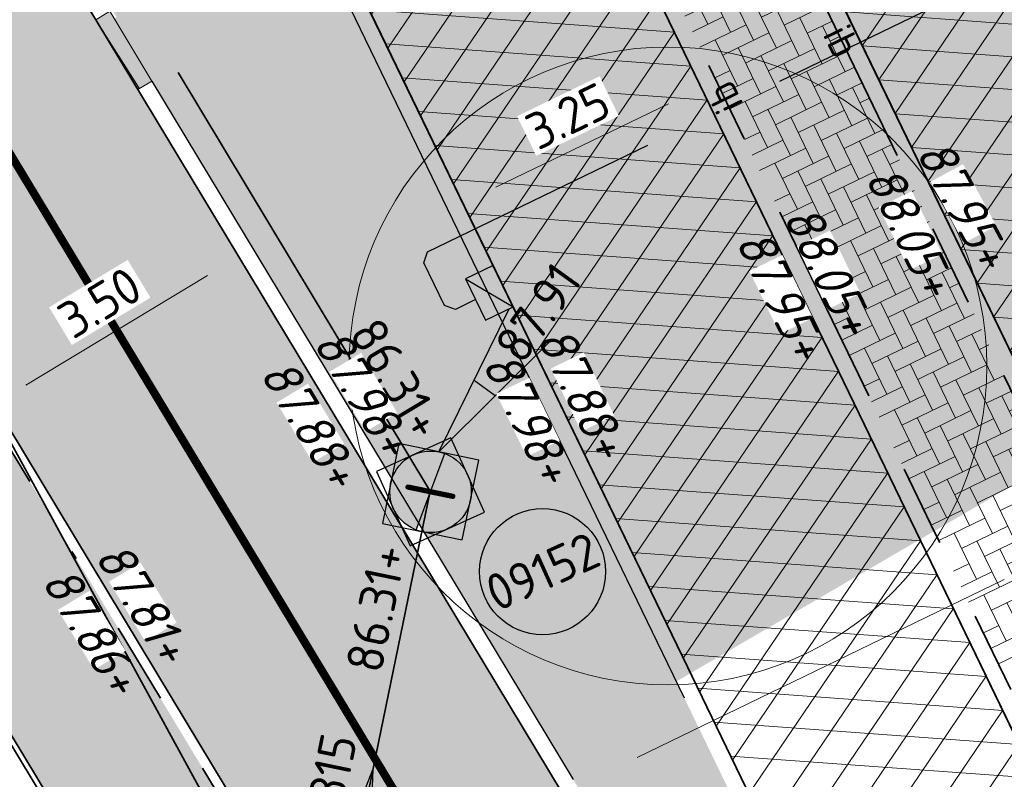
# Model space of a CAD drawing. Header units: metres. Extents: x 195696 to 514079, y 327475 to 328989.
# Tile 131 of 256: x 196103 to 196115, y 327639 to 327648. Entities that reach past the tile are written whole.
import ezdxf
from ezdxf.enums import TextEntityAlignment as Align

# ---------------------------------------------------------------- set-up
doc = ezdxf.new("R2010")
doc.units = ezdxf.units.M
for name, pattern in [('11strp', [2, 1, -1]), ('RI-GWA-SO', [18.450000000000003, 6, -1.8, 1.75, -1.8, 1.75, -1.8, 1.75, -1.8]), ('RI-HWA_AANSLUITLEIDING-SO', [4.8, 3, -1.8]), ('VH-RIJWIELPADBAND', [20, 8, -2, 2, -2, 0, -2, 2, -2]), ('VH-TROTTOIRBAND', [15, 5, -2, 2, -2, 2, -2]), ('VH-TROTTOIRBAND_180-200', [20, 10, -2, 2, -2, 2, -2]), ('XX-CENTER', [8, 5, -1, 1, -1])]:
    doc.linetypes.add(name, pattern=pattern)
for name, color, linetype, lineweight in [('B-WE-VW-MARKERING_LANGS_STREEP_DOORGETROKKEN_010-G', 7, 'Continuous', 13), ('mk-nw-11streep 0.10', 7, '11strp', 35), ('N-WE-GR-GRAS-A-250', 62, 'Continuous', 18), ('N-WE-GW-ONTGRAVINGSVAK-vak 2-A-250', 40, 'Continuous', 18), ('N-WE-RI-GWA_PUTNUMMER-S-250', 7, 'Continuous', 25), ('N-WE-RI-GWA_TRANSPORTLEIDING-G', 30, 'RI-GWA-SO', 35), ('N-WE-RI-HWA_KOLK_TROTTOIRKOLK-S-250', 150, 'Continuous', 25), ('N-WE-RI-HWA_KOLKAANSLUITLEIDING_PVC-G', 150, 'RI-HWA_AANSLUITLEIDING-SO', 25), ('N-WE-RI-OVERIG_RIOOLPUT_BETON-S-250', 10, 'Continuous', 25), ('N-WE-RI-OVERIG_RIOOLPUT_INSPECTIE-S-250', 10, 'Continuous', 25), ('N-WE-RI-VWA_STROOMRICHTING-S', 7, 'Continuous', 25), ('N-WE-VH-GESLOTENVERHARDING-A-200', 252, 'Continuous', 18), ('N-WE-VH-KANTOPSLUITING_OPSLUITBAND_60X200-G', 5, 'Continuous', 35), ('N-WE-VH-KANTOPSLUITING_RIJWIELPADBAND_40 120_250-G', 1, 'VH-RIJWIELPADBAND', 35), ('N-WE-VH-KANTOPSLUITING_TROTTOIRBAND_180 200_250-G', 6, 'VH-TROTTOIRBAND_180-200', 25), ('N-WE-VH-KANTOPSLUITING_TROTTOIRBAND_180 200_250_EINDVERLOOPBAND-S', 6, 'Continuous', 25), ('N-WE-VH-KANTOPSLUITING_TROTTOIRBAND_180 200_250_INRITBAND-G', 6, 'VH-TROTTOIRBAND', 35), ('N-WE-VH-KANTOPSLUITING_VOORKANTBAND-G', 2, 'Continuous', 35), ('N-WE-VH-KANTVERHARDING-G', 5, 'Continuous', 35), ('N-WE-VH-OPENVERHARDING_BASALT-A-250', 250, 'Continuous', 18), ('N-WE-VH-OPENVERHARDING_BETONSTRAATSTEEN_GRIJS-A', 252, 'Continuous', 18), ('N-WE-VH-OPENVERHARDING_BETONSTRAATSTEEN_ROOD-A', 13, 'Continuous', 18), ('N-WE-VH-TEGEL-A', 252, 'Continuous', 18), ('N-WE-VH-VERKANTING-1OOR-S', 7, 'Continuous', 25), ('V-WE-RI-GWA_PUTDEKSELNIVEAU-S-250', 7, 'Continuous', 25), ('V-WE-RI-GWA_RIOOLLEIDING_BETON_300-G', 30, 'RI-GWA-V', 35), ('X-XX-AL-M', 6, 'Continuous', 18), ('X-XX-AL-T18', 7, 'Continuous', 18), ('X-XX-AL-VERWIJZING-S-250', 7, 'Continuous', 18), ('X-XX-AL-VERWIJZING_DOORSNEDE-G', 7, 'XX-CENTER', 18)]:
    doc.layers.add(name, color=color, linetype=linetype, lineweight=lineweight)
doc.styles.add('NLCS-ISO', font='NLCS-ISO.ttf')
doc.styles.add('NLCS-ISO-M250-T18', font='NLCS-ISO.ttf', dxfattribs={"height": 0.45})
doc.styles.add('NLCS-ISO-M250-T18_CURSIEF', font='NLCS-ISO.ttf', dxfattribs={"oblique": 15, "height": 0.45})
doc.linetypes.add('RI-GWA-V', pattern='A,3,[24,NLCS.SHX,S=1,R=0,X=0,Y=0],3,-3', length=9)
doc.dimstyles.new('NLCS-M250-T18-PIJL_L2_H2', dxfattribs={"dimscale": 0.25, "dimtxt": 2.5, "dimasz": 1.8, "dimexe": 2, "dimexo": 2, "dimgap": 0.7, "dimtad": 1, "dimzin": 0, "dimdsep": 46, "dimtxsty": 'NLCS-ISO-M250-T18', "dimcen": 0, "dimdle": 2, "dimclrd": 256, "dimclre": 256, "dimclrt": 7, "dimazin": 0, "dimtfac": 1, "dimtdec": 3, "dimtofl": 0, "dimtmove": 0, "dimatfit": 3, "dimfxl": 2, "dimfxlon": 1, "dimtfillclr": 256, "dimtolj": 1, "dimtzin": 0, "dimlwd": -1, "dimlwe": -1, "dimarcsym": 0})
pattern_1 = [(0, (0, 0), (0.5, 0.5), [0.125, -0.375]), (0, (0.275, 0.3), (0.5, 0.5), [0.125, -0.375]), (90, (0.05, 0.175), (-0.5, 0.5), [0.125, -0.375]), (90, (0.25, 0.35), (-0.5, 0.5), [0.125, -0.375]), (45, (0.1, 0.35), (0, 0.5000000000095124), [0.125, -0.582106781]), (135, (0.275, 0), (-0.5000000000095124, 0), [0.125, -0.582106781]), (26.56505119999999, (0.125, 0.15), (0.5000000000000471, 2.000322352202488e-10), [0.125, -0.9930339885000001]), (26.56505119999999, (0.35, 0.4), (0.5000000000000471, 2.000322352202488e-10), [0.125, -0.9930339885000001]), (63.43494882, (0.35, 0), (2.54993137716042e-11, 0.500000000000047), [0.125, -0.9930339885]), (63.43494882, (0.125, 0.225), (2.54993137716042e-11, 0.500000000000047), [0.125, -0.9930339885]), (63.43494882, (0.3, 0.1), (2.54993137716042e-11, 0.500000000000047), [0.125, -0.9930339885]), (116.5650512, (0, 0.275), (-2.000324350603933e-10, 0.500000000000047), [0.125, -0.9930339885]), (153.43494882, (0.1, 0.07500000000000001), (-0.500000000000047, 2.549949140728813e-11), [0.125, -0.9930339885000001])]

# ---------------------------------------------------------------- blocks, each defined once
blk = doc.blocks.new('*D29')
at = {"layer": 'defpoints', "color": 0, "transparency": 16777216}
for p in [(196105.6400848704, 327645.0934205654), (196105.8009554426, 327644.8269028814), (196102.804502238, 327643.0182381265)]:
    blk.add_point(p, dxfattribs=at)
at = {"layer": 'X-XX-AL-M', "transparency": 16777216}
for p, q in [((196105.6400848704, 327645.0934205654), (196105.3817041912, 327645.5214853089)), ((196103.0288899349, 327643.5172984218), (196105.2548266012, 327644.8608779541)), ((196102.6436316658, 327643.2847558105), (196102.3852509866, 327643.712820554))]:
    blk.add_line(p, q, dxfattribs=at)
for points in [[(196105.2160694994, 327644.9250876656), (196105.2935837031, 327644.7966682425), (196105.6400848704, 327645.0934205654)], [(196102.990132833, 327643.5815081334), (196103.0676470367, 327643.4530887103), (196102.6436316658, 327643.2847558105)]]:
    blk.add_solid(points, dxfattribs=at)
at = {"layer": 'X-XX-AL-M', "color": 7, "transparency": 16777216, "insert": (196103.9351537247, 327644.5315399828), "char_height": 0.45, "attachment_point": 5, "rotation": 31.115259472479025, "style": 'NLCS-ISO-M250-T18', "bg_fill": 3, "box_fill_scale": 1.1, "bg_fill_color": 256, "bg_fill_true_color": 13158600, "bg_fill_transparency": 0}
blk.add_mtext('\\A1;3.50', dxfattribs=at)
blk = doc.blocks.new('*U100')
blk.add_solid([(-1.280578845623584, 0), (-1.280578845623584, 0.4500000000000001), (1.219421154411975, 0)])
blk = doc.blocks.new('*U117')
blk.add_solid([(-1.280578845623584, 0), (-1.280578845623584, 0.4500000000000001), (1.219421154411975, 0)])
blk = doc.blocks.new('*U103')
blk.add_solid([(1.219421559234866, 0), (1.219421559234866, 0.3500000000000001), (-0.2805784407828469, 0)])
blk = doc.blocks.new('*D134')
at = {"layer": 'defpoints', "color": 0, "transparency": 16777216}
for p in [(196111.3145094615, 327647.1638838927), (196108.3886902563, 327645.7489338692), (196108.3889092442, 327645.748481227)]:
    blk.add_point(p, dxfattribs=at)
at = {"layer": 'X-XX-AL-M', "transparency": 16777216}
for p, q in [((196111.3142904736, 327647.1643365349), (196111.0965362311, 327647.6144288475)), ((196110.9092073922, 327646.9683577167), (196108.7937733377, 327645.9449126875)), ((196108.3886902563, 327645.7489338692), (196108.1709360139, 327646.1990261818))]:
    blk.add_line(p, q, dxfattribs=at)
for points in [[(196110.8765442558, 327647.0358715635), (196110.9418705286, 327646.9008438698), (196111.3142904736, 327647.1643365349)], [(196108.7611102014, 327646.0124265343), (196108.8264364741, 327645.8773988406), (196108.3886902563, 327645.7489338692)]]:
    blk.add_solid(points, dxfattribs=at)
at = {"layer": 'X-XX-AL-M', "color": 7, "transparency": 16777216, "insert": (196109.677286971, 327646.8167090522), "char_height": 0.45, "attachment_point": 5, "rotation": 25.817653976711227, "style": 'NLCS-ISO-M250-T18', "bg_fill": 3, "box_fill_scale": 1.1, "bg_fill_color": 256, "bg_fill_true_color": 13158600, "bg_fill_transparency": 0}
blk.add_mtext('\\A1;3.25', dxfattribs=at)
blk = doc.blocks.new('*D135')
at = {"layer": 'defpoints', "color": 0, "transparency": 16777216}
for p in [(196116.0263110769, 327649.4795453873), (196116.0391321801, 327649.453084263), (196113.1015452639, 327648.0624202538)]:
    blk.add_point(p, dxfattribs=at)
at = {"layer": 'X-XX-AL-M', "transparency": 16777216}
for p, q in [((196116.0391321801, 327649.453084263), (196116.2571514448, 327649.0031202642)), ((196113.519333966, 327648.2321764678), (196115.6341645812, 327649.2568669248)), ((196113.1143663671, 327648.0359591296), (196113.3323856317, 327647.5859951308))]:
    blk.add_line(p, q, dxfattribs=at)
for points in [[(196115.6014616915, 327649.3243615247), (196115.6668674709, 327649.189372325), (196116.0391321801, 327649.453084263)], [(196113.4866310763, 327648.2996710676), (196113.5520368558, 327648.1646818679), (196113.1143663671, 327648.0359591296)]]:
    blk.add_solid(points, dxfattribs=at)
at = {"layer": 'X-XX-AL-M', "color": 7, "transparency": 16777216, "insert": (196114.4023338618, 327649.1044928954), "char_height": 0.45, "attachment_point": 5, "rotation": 25.851395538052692, "style": 'NLCS-ISO-M250-T18', "bg_fill": 3, "box_fill_scale": 1.1, "bg_fill_color": 256, "bg_fill_true_color": 13158600, "bg_fill_transparency": 0}
blk.add_mtext('\\A1;3.25', dxfattribs=at)
blk = doc.blocks.new('SRI-PUT_INSPECTIE-SO')
at = {"flags": 128}
blk.add_lwpolyline([(-1.999999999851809, -2.000000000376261), (2.000000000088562, -2.000000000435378), (2.000000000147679, 1.999999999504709), (-2.00000000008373, 1.999999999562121)], close=True, dxfattribs=at)
blk.add_circle((0, -7.105427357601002e-14), 1.999999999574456)
at = {"style": 'NLCS-ISO'}
blk.add_text('I', height=2.5, dxfattribs=at).set_placement((-0.002795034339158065, -0.007140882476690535), align=Align.MIDDLE_CENTER)
blk = doc.blocks.new('*U158')
at = {"ltscale": 0.1, "style": 'NLCS-ISO'}
for tag, p in [('MAT', (-0.5000000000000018, 0.5000000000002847)), ('BOBL', (-43.00378577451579, 1.13686837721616e-13))]:
    blk.add_attdef(tag, text='', height=1.8, dxfattribs=at).set_placement(p, align=Align.BOTTOM_RIGHT)
for tag, p in [('DIA', (0.4999999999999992, 0.5000000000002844)), ('BOBR', (43.58788960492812, -2.220446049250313e-16))]:
    blk.add_attdef(tag, text='', height=1.8, dxfattribs=at).set_placement(p, align=Align.BOTTOM_LEFT)
blk.add_attdef('JVA', text='', height=1.8, dxfattribs=at).set_placement((-2.465190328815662e-32, -0.9999999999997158), align=Align.TOP_CENTER)
at = {"ltscale": 0.1, "style": 'NLCS-ISO', "flags": 1}
blk.add_attdef('PUTNR-L', text='', height=1.8, dxfattribs=at).set_placement((-0.8215082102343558, -5.885126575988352), align=Align.BOTTOM_RIGHT)
blk.add_attdef('PUTNR-L', text='', height=1.8, dxfattribs=at).set_placement((1.948397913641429, -5.769780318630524), align=Align.BOTTOM_LEFT)
blk = doc.blocks.new('*U159')
at = {"ltscale": 0.1}
blk.add_hatch(color=256, dxfattribs=at).paths.add_polyline_path([(2.500000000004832, 0), (-2.500000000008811, -0.8333333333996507), (-2.500000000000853, 0.8333333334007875)])
at = {"ltscale": 0.1, "flags": 128}
blk.add_lwpolyline([(2.500000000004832, 0), (-2.500000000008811, -0.8333333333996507), (-2.500000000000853, 0.8333333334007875)], close=True, dxfattribs=at)
at = {"ltscale": 0.1, "style": 'NLCS-ISO'}
for tag, p in [('MAT', (-0.5000000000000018, 0.5000000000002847)), ('BOBL', (-19.80672679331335, 1.13686837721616e-13))]:
    blk.add_attdef(tag, text='', height=1.8, dxfattribs=at).set_placement(p, align=Align.BOTTOM_RIGHT)
for tag, p in [('DIA', (0.4999999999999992, 0.5000000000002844)), ('BOBR', (7.126318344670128, -2.220446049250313e-16))]:
    blk.add_attdef(tag, text='', height=1.8, dxfattribs=at).set_placement(p, align=Align.BOTTOM_LEFT)
blk.add_attdef('JVA', text='', height=1.8, dxfattribs=at).set_placement((-2.465190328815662e-32, -0.9999999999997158), align=Align.TOP_CENTER)
at = {"ltscale": 0.1, "style": 'NLCS-ISO', "flags": 1}
blk.add_attdef('PUTNR-L', text='', height=1.8, dxfattribs=at).set_placement((-0.8215082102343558, -5.885126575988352), align=Align.BOTTOM_RIGHT)
blk.add_attdef('PUTNR-L', text='', height=1.8, dxfattribs=at).set_placement((1.948397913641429, -5.769780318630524), align=Align.BOTTOM_LEFT)
blk = doc.blocks.new('SAL-VERWIJZING_TEKST-SO')
at = {"color": 0, "linetype": 'ByBlock', "lineweight": -2, "style": 'NLCS-ISO'}
blk.add_attdef('TEKST', text='', height=1.8, dxfattribs=at).set_placement((0, 0), align=Align.MIDDLE_CENTER)
blk = doc.blocks.new('SRI-PUT_BETON-SO')
h = blk.add_hatch(color=256)
h.dxf.hatch_style = 1
h.paths.add_polyline_path([(1.414221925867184, 1.41420519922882, 0.6681786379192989), (-1.999991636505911, -8.363144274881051e-06, 0.198912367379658), (-1.414205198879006, -1.41422192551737)])
blk.add_line((-1.414205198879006, -1.41422192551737), (1.414221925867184, 1.41420519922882))
blk.add_lwpolyline([(-1.999991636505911, -2.000008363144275), (2.000008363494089, -2.000008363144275), (2.000008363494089, 1.999991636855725), (-1.999991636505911, 1.999991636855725)], close=True)
blk.add_circle((8.36349408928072e-06, -8.363144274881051e-06), 2)
blk = doc.blocks.new('SVH-TROTTOIRBAND EINDVERLOOPBAND_180 200X250_200X120_LINKS_L1000_HD-MM')
at = {"linetype": 'Continuous', "lineweight": 18, "true_color": 0x939598}
h = blk.add_hatch(color=252, dxfattribs=at)
h.dxf.hatch_style = 1
h.paths.add_polyline_path([(-1000, 0), (0, 0), (0, 200), (-1000, 200)])
at = {"linetype": 'Continuous', "lineweight": 18}
for p in [(-900, 0), (0, 20)]:
    blk.add_line(p, (-100, 20), dxfattribs=at)
blk.add_lwpolyline([(-1000, 0), (0, 0), (0, 200), (-1000, 200)], close=True, dxfattribs=at)
blk = doc.blocks.new('SRI-PUTDEKSELHOOGTE-SO')
h = blk.add_hatch(color=256)
h.dxf.hatch_style = 1
h.paths.add_polyline_path([(3.018955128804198, 2.485302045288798), (0, 2.220446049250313e-16), (3.661812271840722, 1.371840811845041)])
for p, q in [((0, 0), (6.037910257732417, 4.970604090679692)), ((0, 0), (7.323624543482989, 2.743681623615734)), ((3.018955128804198, 2.485302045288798), (3.661812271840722, 1.371840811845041))]:
    blk.add_line(p, q)
at = {"style": 'NLCS-ISO'}
blk.add_attdef('PUTHGT', text='', height=1.8, rotation=30.00000000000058, dxfattribs=at).set_placement((5.01661480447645, 2.929534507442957), align=Align.MIDDLE_LEFT)
blk = doc.blocks.new('SRI-PUTNUMMER-SO')
blk.add_circle((0, 0), 3.090853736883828)
at = {"style": 'NLCS-ISO'}
blk.add_attdef('PUTNR', text='', height=1.8, dxfattribs=at).set_placement((0, 0), align=Align.MIDDLE_CENTER)
blk = doc.blocks.new('SRI-KOLK_TROTTOIR-SO')
blk.add_hatch(color=256).paths.add_polyline_path([(1.125000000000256, 1.499999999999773), (-1.124999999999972, 1.499999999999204), (-1.124999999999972, 5.684341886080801e-13)])
blk.add_line((-1.124999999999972, 0), (1.124999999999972, 1.499999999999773))
at = {"flags": 128}
blk.add_lwpolyline([(-1.124999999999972, 0), (1.124999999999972, 0), (1.124999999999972, 1.499999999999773), (-1.124999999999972, 1.499999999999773)], close=True, dxfattribs=at)

msp = doc.modelspace()

# ---------------------------------------------------------------- hatches: boundary and pattern name
at = {"layer": 'N-WE-GR-GRAS-A-250', "lineweight": 0}
h = msp.add_hatch(dxfattribs=at)
h.set_pattern_fill('AGR-GRAS_02-SO', color=256, scale=0.05, pattern_type=2)
h.set_pattern_definition(pattern_1)
edge = h.paths.add_edge_path()
edge.add_arc((196104.9812325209, 327692.8230447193), 26.20000047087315, 279.53213372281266, 287.77440846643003, ccw=False)
edge.add_arc((196109.3696518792, 327666.6889329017), 0.3000000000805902, 99.53213368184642, 192.9176875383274)
edge.add_arc((196158.2077318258, 327677.8902148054), 50.40615500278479, 192.9176873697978, 197.7146268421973)
edge.add_arc((196133.8157224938, 327670.0988699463), 24.8000000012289, 197.7146269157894, 205.8513460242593)
edge.add_line((196111.4974988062, 327659.2851337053), (196118.9112683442, 327643.9840237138))
edge.add_line((196118.9112683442, 327643.9840237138), (196125.6242455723, 327630.1446053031))
edge.add_arc((196125.8941671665, 327630.2755340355), 0.2999999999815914, 205.8762651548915, 295.8347397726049)
edge.add_line((196126.0249002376, 327630.0055176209), (196127.6740470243, 327630.803980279))
edge.add_arc((196127.5433139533, 327631.0739966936), 0.2999999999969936, 295.8347397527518, 386.6007004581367)
edge.add_arc((195843.394270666, 327488.778410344), 318.0872129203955, 26.60070044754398, 29.47012247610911)
edge.add_line((196120.3249289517, 327645.2676608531), (196119.0607009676, 327647.5677271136))
edge.add_line((196119.0607009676, 327647.5677271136), (196116.1188816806, 327652.9183249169))
edge.add_arc((196135.4287667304, 327662.9515117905), 21.76089381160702, 200.3985314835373, 207.4558524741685, ccw=False)
edge.add_arc((196135.3730910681, 327662.9509281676), 21.70851428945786, 192.6069356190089, 200.4483054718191, ccw=False)
edge.add_arc((196151.0033171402, 327666.1436807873), 37.65991653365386, 177.8194538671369, 192.1570559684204, ccw=False)
edge.add_arc((196113.0708876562, 327667.587999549), 0.3000000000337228, 357.8194538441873, 467.7744084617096)
h = msp.add_hatch(dxfattribs=at)
h.set_pattern_fill('AGR-GRAS_02-SO', color=256, scale=0.05, pattern_type=2)
h.set_pattern_definition(pattern_1)
edge = h.paths.add_edge_path()
edge.add_line((196108.9626809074, 327652.4764448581), (196110.4025662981, 327653.17410529))
edge.add_line((196110.4025662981, 327653.17410529), (196108.455873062, 327657.1918408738))
edge.add_arc((196152.9573307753, 327678.7539085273), 49.45000000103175, 194.5060641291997, 205.851347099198, ccw=False)
edge.add_arc((196104.793304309, 327666.2924056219), 0.3000000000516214, 14.50606416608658, 92.3777275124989)
edge.add_line((196104.78085813, 327666.5921473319), (196103.3784735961, 327666.5339161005))
edge.add_arc((196103.3909197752, 327666.2341743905), 0.3000000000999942, 92.3777275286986, 196.4289702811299)
edge.add_arc((196152.0688527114, 327680.5876180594), 51.05000000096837, 196.4289703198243, 205.8513470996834)
edge.add_line((196106.1275096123, 327658.3278899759), (196108.9626809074, 327652.4764448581))
edge = h.paths.add_edge_path()
edge.add_line((196117.0315484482, 327639.495910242), (196115.5882901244, 327638.7976632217))
edge.add_line((196115.5882901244, 327638.7976632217), (196120.7975624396, 327628.0302336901))
edge.add_arc((196121.0676178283, 327628.1608862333), 0.3000000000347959, 205.8176534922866, 295.8347397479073)
edge.add_line((196121.1983508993, 327627.8908698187), (196122.1123808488, 327628.3334130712))
edge.add_arc((196121.9816477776, 327628.6034294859), 0.3000000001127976, 295.8347397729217, 385.8762652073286)
edge.add_line((196122.2515693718, 327628.7343582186), (196117.0315484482, 327639.495910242))
h = msp.add_hatch(dxfattribs=at)
h.set_pattern_fill('AGR-GRAS_02-SO', color=256, scale=0.05, pattern_type=2)
h.set_pattern_definition(pattern_1)
edge = h.paths.add_edge_path()
edge.add_line((196110.5919459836, 327637.2759883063), (196117.3268562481, 327626.1173021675))
edge.add_arc((196117.4124708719, 327626.1689755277), 0.09999999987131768, 211.113401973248, 276.2528422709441)
edge.add_arc((196117.2423852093, 327626.3088343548), 0.300000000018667, 307.1035643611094, 385.8176537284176)
edge.add_line((196117.5124405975, 327626.4394868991), (196110.9017275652, 327640.1036576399))
edge.add_line((196110.9017275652, 327640.1036576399), (196106.4000980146, 327649.3944670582))
edge.add_line((196106.4000980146, 327649.3944670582), (196104.1114451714, 327648.0130771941))
edge.add_line((196104.1114451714, 327648.0130771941), (196107.994895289, 327641.5790722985))
edge.add_line((196107.994895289, 327641.5790722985), (196110.5919459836, 327637.2759883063))
at = {"layer": 'N-WE-GW-ONTGRAVINGSVAK-vak 2-A-250', "lineweight": 0, "transparency": 33554495}
msp.add_hatch(color=256, dxfattribs=at).paths.add_polyline_path([(196100.773, 327653.645), (196096.2615236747, 327661.133060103), (196109.5455459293, 327669.0766743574), (196111.0781119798, 327664.2291013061), (196112.524, 327660.773), (196116.463, 327653.109), (196120.665, 327645.514), (196109.543717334, 327639.032778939)])
at = {"layer": 'N-WE-VH-GESLOTENVERHARDING-A-200', "lineweight": 0}
h = msp.add_hatch(dxfattribs=at)
h.set_pattern_fill('AVH-GESLOTEN-SOD', color=256, scale=0.2, angle=-64.17043615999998, pattern_type=2)
h.set_pattern_definition([(355.82956384, (196109.9774186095, 327649.9234750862), (0.02908943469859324, 0.3989408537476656), []), (55.82956383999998, (196109.9774186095, 327649.9234750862), (-0.3309481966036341, 0.224662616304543), [])])
edge = h.paths.add_edge_path()
edge.add_arc((196133.8157229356, 327670.0988685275), 24.99999999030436, 197.7146233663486, 205.851342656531, ccw=False)
edge.add_arc((196157.5378172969, 327677.7102821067), 49.91326654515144, 187.1350675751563, 197.7518626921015, ccw=False)
edge.add_line((196108.0110739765, 327671.5106149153), (196105.8745416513, 327671.3416103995))
edge.add_line((196105.8745416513, 327671.3416103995), (196104.2492353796, 327671.274122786))
edge.add_arc((196154.2364382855, 327679.2571276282), 50.62063631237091, 189.0735707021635, 205.7326391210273)
edge.add_line((196108.6358587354, 327657.2790484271), (196115.8071700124, 327642.4783432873))
edge.add_line((196115.8071700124, 327642.4783432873), (196128.6421398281, 327616.0178755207))
edge.add_line((196128.6421398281, 327616.0178755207), (196129.855, 327613.289))
edge.add_line((196129.855, 327613.289), (196130.6019884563, 327611.5520670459))
edge.add_line((196130.6019884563, 327611.5520670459), (196133.6164092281, 327612.769065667))
edge.add_line((196133.6164092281, 327612.769065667), (196128.9926255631, 327622.7772749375))
edge.add_line((196128.9926255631, 327622.7772749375), (196118.7312826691, 327643.8968161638))
edge.add_line((196118.7312826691, 327643.8968161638), (196111.3175130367, 327659.1979261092))
edge = h.paths.add_edge_path()
edge.add_line((196097.4859005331, 327670.658537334), (196098.5203699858, 327666.1451167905))
edge.add_arc((196147.2667949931, 327682.1906388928), 51.31932122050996, 198.2196349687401, 211.0119510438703)
edge.add_arc((196060.6031021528, 327629.7035480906), 49.99999997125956, 25.851348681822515, 31.394670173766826, ccw=False)
edge.add_line((196105.5995198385, 327651.5054377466), (196111.0817644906, 327640.1907593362))
edge.add_line((196111.0817644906, 327640.1907593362), (196117.6924775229, 327626.5265885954))
edge.add_line((196117.6924775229, 327626.5265885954), (196119.2167572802, 327623.3759422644))
edge.add_line((196119.2167572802, 327623.3759422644), (196120.7409721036, 327620.2254301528))
edge.add_line((196120.7409721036, 327620.2254301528), (196120.9896797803, 327619.7117486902))
edge.add_arc((196093.9880382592, 327606.6384415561), 30.00000007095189, 23.92917732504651, 25.834739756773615, ccw=False)
edge.add_arc((196093.988038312, 327606.6384415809), 30.00000001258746, 13.308320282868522, 23.92917732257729, ccw=False)
edge.add_arc((196152.6200520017, 327620.5074527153), 30.24999998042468, 193.3083202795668, 201.1545439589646)
edge.add_line((196124.4085872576, 327609.5906878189), (196124.5644732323, 327609.1878421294))
edge.add_line((196124.5644732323, 327609.1878421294), (196124.5710166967, 327609.172709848))
edge.add_line((196124.5710166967, 327609.172709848), (196127.5901186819, 327610.3639221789))
edge.add_line((196127.5901186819, 327610.3639221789), (196127.1485566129, 327611.5301649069))
edge.add_arc((196155.3255473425, 327621.2240353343), 29.79788466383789, 193.4516821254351, 198.9850091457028, ccw=False)
edge.add_arc((196093.9880383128, 327606.6384415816), 33.25000001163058, 13.30832028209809, 24.25694984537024)
edge.add_arc((196093.9880377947, 327606.6384413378), 33.25000058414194, 24.25694986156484, 25.83473974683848)
edge.add_line((196123.9148576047, 327621.1280236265), (196123.666149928, 327621.6417050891))
edge.add_line((196123.666149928, 327621.6417050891), (196122.1418052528, 327624.7924856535))
edge.add_line((196122.1418052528, 327624.7924856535), (196120.5957564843, 327627.988128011))
edge.add_line((196120.5957564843, 327627.988128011), (196114.0073132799, 327641.6062677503))
edge.add_line((196114.0073132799, 327641.6062677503), (196105.947523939, 327658.2406824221))
edge.add_arc((196152.0688527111, 327680.5876180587), 51.25000000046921, 190.6725869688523, 205.8513470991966, ccw=False)
edge.add_arc((196102.1967507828, 327671.1888974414), 0.5000000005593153, 182.3777275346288, 190.6725869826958, ccw=False)
edge.add_line((196101.6971812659, 327671.1681538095), (196097.5101993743, 327670.9942977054))
edge.add_arc((196097.1290669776, 327670.8531206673), 0.406439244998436, -28.60388180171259, 20.325369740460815, ccw=False)
at = {"layer": 'N-WE-VH-OPENVERHARDING_BETONSTRAATSTEEN_GRIJS-A', "lineweight": 0}
h = msp.add_hatch(dxfattribs=at)
h.set_pattern_fill('AVH-BSS_KEIFORMAAT_KEPER', color=256, scale=2, angle=-64.1556547, pattern_type=2)
h.set_pattern_definition([(295.8443452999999, (196109.0062846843, 327652.3864520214), (0.2805409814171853, -0.09745130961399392), [0.63, -0.21]), (205.8443453, (196109.3842769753, 327652.5695416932), (0.2805409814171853, -0.09745130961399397), [0.63, -0.21])])
h.paths.add_polyline_path([(196110.4461700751, 327653.0841124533), (196109.0062846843, 327652.3864520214), (196114.1872989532, 327641.6934753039), (196115.5447392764, 327638.8876816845), (196116.9879055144, 327639.5858841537), (196115.6272222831, 327642.3910574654)])
at = {"layer": 'N-WE-VH-OPENVERHARDING_BETONSTRAATSTEEN_ROOD-A', "lineweight": 0}
h = msp.add_hatch(dxfattribs=at)
h.set_pattern_fill('AVH-BSS_KEIFORMAAT_KEPER', color=256, scale=2, angle=-58.83345523, pattern_type=2)
h.set_pattern_definition([(301.16654477, (196096.8304385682, 327657.8487392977), (0.2883707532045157, -0.07100921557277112), [0.6299999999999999, -0.21]), (211.16654477, (196097.189818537, 327658.0661008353), (0.2883707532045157, -0.07100921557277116), [0.63, -0.21])])
h.paths.add_polyline_path([(196094.6250923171, 327656.5097665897), (196100.7818159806, 327646.369375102), (196104.8271884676, 327639.6671011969), (196107.4241695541, 327635.3641325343), (196112.0476243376, 327627.7037957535), (196115.0261591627, 327629.5421484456), (196110.4207148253, 327637.172644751), (196107.8236678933, 327641.4757225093), (196103.8885428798, 327647.9953411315), (196097.616771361, 327658.3261600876)])
at = {"layer": 'N-WE-VH-TEGEL-A', "lineweight": 0}
h = msp.add_hatch(dxfattribs=at)
h.set_pattern_fill('AVH-TEGEL_300X300_HALFST', color=256, angle=-58.82400929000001, pattern_type=2)
h.set_pattern_definition([(301.17599071, (196090.1411668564, 327660.1954340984), (0.2836377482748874, -0.1790240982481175), [0.2999999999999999, -0.2999999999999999]), (31.17599070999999, (196090.1411668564, 327660.1954340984), (-0.1553005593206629, 0.2566743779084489), [])])
edge = h.paths.add_edge_path()
edge.add_arc((196055.8653323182, 327639.5207820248), 41.9399998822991, 27.67605164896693, 30.68562438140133)
edge.add_line((196091.9329077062, 327660.9239031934), (196091.7753275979, 327661.1872498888))
edge.add_line((196091.7753275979, 327661.1872498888), (196090.1411668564, 327660.1954340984))
edge.add_line((196090.1411668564, 327660.1954340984), (196099.1393277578, 327645.3750719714))
edge.add_line((196099.1393277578, 327645.3750719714), (196103.1833693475, 327638.6750030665))
edge.add_line((196103.1833693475, 327638.6750030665), (196105.7803687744, 327634.3720040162))
edge.add_line((196105.7803687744, 327634.3720040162), (196111.755257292, 327624.4725542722))
edge.add_arc((196109.5476773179, 327626.1949336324), 2.800000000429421, 322.0382344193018, 343.7561074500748)
edge.add_arc((196109.461209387, 327626.1833787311), 2.879999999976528, 344.458018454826, 391.1134320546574)
edge.add_line((196111.9269097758, 327627.6715728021), (196107.3214320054, 327635.3021245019))
edge.add_line((196107.3214320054, 327635.3021245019), (196104.7244497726, 327639.6050950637))
edge.add_line((196104.7244497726, 327639.6050950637), (196100.6791604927, 327646.3072311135))
edge.add_line((196100.6791604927, 327646.3072311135), (196093.4719660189, 327658.1777936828))
edge.add_arc((196106.3963208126, 327666.0247965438), 15.12000002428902, 207.6813842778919, 211.2639686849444, ccw=False)

# ---------------------------------------------------------------- linework, layer by layer
at = {"layer": 'B-WE-VW-MARKERING_LANGS_STREEP_DOORGETROKKEN_010-G'}
msp.add_circle((196110.9046739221, 327643.7533390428), 3.910015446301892, dxfattribs=at)
at = {"layer": 'mk-nw-11streep 0.10', "ltscale": 4, "const_width": 0.1, "flags": 128}
msp.add_lwpolyline([(196079.5714919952, 327676.3627977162, -0.1297135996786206), (196094.6624335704, 327659.8702542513, 0.01565035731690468), (196095.0704146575, 327659.1482894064), (196102.2788756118, 327647.2756408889), (196106.3254281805, 327640.5714118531), (196108.9224421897, 327636.2683886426), (196113.5279032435, 327628.6378646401)], format="xyb", dxfattribs=at)
at = {"layer": 'N-WE-RI-GWA_TRANSPORTLEIDING-G'}
for p, q in [((196107.9923882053, 327642.2109216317), (196094.4653951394, 327664.6634902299)), ((196107.987994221, 327642.218214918), (196105.73, 327631.26))]:
    msp.add_line(p, q, dxfattribs=at)
at = {"layer": 'N-WE-RI-HWA_KOLKAANSLUITLEIDING_PVC-G'}
msp.add_lwpolyline([(196108.5444305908, 327644.5674871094), (196108.2969502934, 327644.4475767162), (196108.1633536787, 327644.4939657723), (196107.9099067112, 327645.0170491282), (196107.9562957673, 327645.1506457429), (196118.0012618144, 327650.0176830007)], dxfattribs=at)
at = {"layer": 'N-WE-VH-KANTOPSLUITING_OPSLUITBAND_60X200-G', "flags": 128}
msp.add_lwpolyline([(195990.9819128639, 327642.8489595), (196016.600019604, 327654.6125525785), (196043.1331772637, 327666.728624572), (196062.5143327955, 327675.4930449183, -0.2249660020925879), (196073.6986453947, 327675.2931486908, -0.1421209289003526), (196090.1411668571, 327660.1954340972), (196099.1393277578, 327645.3750719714), (196103.1833693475, 327638.6750030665), (196105.7803687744, 327634.3720040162), (196110.2339689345, 327626.9930896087), (196107.2783510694, 327623.1951506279)], format="xyb", dxfattribs=at)
at = {"layer": 'N-WE-VH-KANTOPSLUITING_RIJWIELPADBAND_40 120_250-G', "ltscale": 0.5, "flags": 128}
msp.add_lwpolyline([(195990.230775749, 327644.4847446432), (196015.8506077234, 327656.249129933), (196042.3884951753, 327668.3673617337), (196045.0131714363, 327669.5542757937, 0.004409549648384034), (196045.335217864, 327669.7033442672), (196054.1532453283, 327673.8798405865, -0.01128810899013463), (196054.9728465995, 327674.2456121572, -0.02960797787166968), (196063.331989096, 327677.1835836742), (196064.72694543, 327677.5828726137, -0.1970093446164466), (196075.9462916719, 327676.3408676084, -0.1481814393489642), (196093.0064057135, 327659.0016509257, 0.01565035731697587), (196093.4719660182, 327658.1777936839), (196100.6791604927, 327646.3072311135), (196104.7244520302, 327639.6050913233), (196107.3214308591, 327635.3021264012), (196111.9269097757, 327627.671572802, -0.3676355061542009), (196111.3267418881, 327623.9892547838), (196110.3263864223, 327623.1387124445), (196108.6890152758, 327621.9880002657), (196107.5162459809, 327621.2994840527)], format="xyb", dxfattribs=at)
at = {"layer": 'N-WE-VH-KANTOPSLUITING_TROTTOIRBAND_180 200_250-G', "flags": 128}
msp.add_lwpolyline([(196104.5751915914, 327647.2447540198), (196107.994895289, 327641.5790722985), (196110.5919459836, 327637.2759883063), (196117.326856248, 327626.1173021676, 0.3874796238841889), (196117.4560485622, 327626.0789700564), (196117.5530755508, 327626.1259473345, 0.4141262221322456), (196117.5995163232, 327626.2595036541), (196110.9017275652, 327640.1036576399), (196106.7923474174, 327648.5849125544)], format="xyb", dxfattribs=at)
at = {"layer": 'N-WE-VH-KANTOPSLUITING_TROTTOIRBAND_180 200_250_INRITBAND-G', "ltscale": 0.5, "flags": 128}
for points in [[(196116.9877268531, 327639.5862522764), (196115.6272222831, 327642.3910574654), (196110.4461696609, 327653.0841133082)], [(196109.0062846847, 327652.3864520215), (196114.1872989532, 327641.6934753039), (196115.5447392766, 327638.8876816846)]]:
    msp.add_lwpolyline(points, dxfattribs=at)
at = {"layer": 'N-WE-VH-KANTOPSLUITING_VOORKANTBAND-G', "flags": 128}
for points in [[(195990.1806999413, 327644.593796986), (196015.8006469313, 327656.35823509), (196042.3388497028, 327668.4766108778), (196044.9637264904, 327669.6636156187, 0.004409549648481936), (196045.2838521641, 327669.8117950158), (196054.1018796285, 327673.9882913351, -0.01128810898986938), (196054.9264281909, 327674.3562707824, -0.02960797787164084), (196063.2989667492, 327677.2989505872), (196064.6939230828, 327677.6982395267, -0.1970093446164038), (196076.0037479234, 327676.4462183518, -0.1481814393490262), (196093.1126748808, 327659.0573901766, 0.01565035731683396), (196093.5745402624, 327658.2400714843), (196100.7818160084, 327646.3693750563), (196104.8271884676, 327639.6671011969), (196107.4241695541, 327635.3641325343), (196112.0296473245, 327627.7335808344, -0.3676355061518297), (196111.4044724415, 327623.8978328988), (196110.3999065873, 327623.0437107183), (196108.754, 327621.887), (196107.577, 327621.196)], [(196107.231, 327623.232), (196110.1612900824, 327626.9973930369), (196105.729, 327634.341), (196103.132, 327638.644), (196099.088, 327645.344), (196090.089879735, 327660.164295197, 0.1421209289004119), (196073.6719851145, 327675.2393971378, 0.2249660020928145), (196062.5390552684, 327675.4383750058), (196043.158, 327666.674), (196016.625, 327654.558), (195991.007295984, 327642.7945918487)], [(196100.8115594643, 327660.3758859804, -0.0338343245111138), (196098.5951457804, 327666.1620789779, 0.340885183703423), (196098.0964640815, 327666.5147634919), (196093.6508981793, 327666.3301702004, 0.5917325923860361), (196093.261238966, 327665.5449969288, -0.03123849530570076), (196096.21219226, 327660.6831183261, 0.01565035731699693), (196096.5662890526, 327660.0565073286), (196103.888542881, 327647.9953411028), (196107.8236678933, 327641.4757225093), (196110.4207148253, 327637.172644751), (196117.1556270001, 327626.013955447, 0.3874796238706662), (196117.543203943, 327625.8989591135), (196117.6402309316, 327625.9459363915, 0.4141262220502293), (196117.7795532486, 327626.3466053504), (196111.0817644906, 327640.1907593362), (196106.8609928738, 327648.9019126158), (196105.5995198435, 327651.5054377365, 0.02417007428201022), (196103.285350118, 327655.7463149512, -0.0286074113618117), (196100.8115594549, 327660.3758860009)]]:
    msp.add_lwpolyline(points, format="xyb", dxfattribs=at)
for points in [[(196117.167674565, 327639.6735381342), (196115.8071700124, 327642.4783432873), (196110.6261553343, 327653.1713208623)], [(196108.8262990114, 327652.2992444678), (196114.0073132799, 327641.6062677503), (196115.364702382, 327638.8005800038)]]:
    msp.add_lwpolyline(points, dxfattribs=at)
at = {"layer": 'N-WE-VH-KANTVERHARDING-G'}
msp.add_lwpolyline([(196127.1485566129, 327611.5301649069, -0.02414838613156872), (196126.3451247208, 327614.2922942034, 0.04780878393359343), (196124.3024695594, 327620.2985206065, 0.006884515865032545), (196123.9148576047, 327621.1280236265), (196123.666149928, 327621.6417050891), (196122.1418052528, 327624.7924856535), (196120.5957564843, 327627.988128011), (196114.0073132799, 327641.6062677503), (196105.947523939, 327658.2406824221, -0.0663268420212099), (196101.7054000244, 327671.0962992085, -0.03620896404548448), (196101.6971812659, 327671.1681538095), (196097.5101993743, 327670.9942977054, -0.2167980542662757), (196097.4859005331, 327670.658537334), (196098.5203699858, 327666.1451167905, 0.05587504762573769), (196103.2830651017, 327655.7500595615, -0.02419202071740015), (196105.5995198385, 327651.5054377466), (196111.0817644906, 327640.1907593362), (196117.6924775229, 327626.5265885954), (196119.2167572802, 327623.3759422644), (196120.7409721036, 327620.2254301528), (196120.9896797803, 327619.7117486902, -0.008314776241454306), (196121.4094639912, 327618.8066548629, -0.04637543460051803), (196123.1824019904, 327613.5441732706, 0.03424899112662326), (196124.4085872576, 327609.5906878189)], format="xyb", dxfattribs=at)
msp.add_lwpolyline([(196108.6358587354, 327657.2790484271), (196115.8071700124, 327642.4783432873)], dxfattribs=at)
at = {"layer": 'N-WE-VH-OPENVERHARDING_BASALT-A-250'}
msp.add_lwpolyline([(196108.6358587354, 327657.2790484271), (196115.8071700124, 327642.4783432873)], dxfattribs=at)
at = {"layer": 'V-WE-RI-GWA_RIOOLLEIDING_BETON_300-G', "elevation": 86.39744567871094, "flags": 128}
msp.add_lwpolyline([(196106.67, 327635.81), (196091.703023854, 327663.1976272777)], dxfattribs=at)
at = {"layer": 'X-XX-AL-VERWIJZING_DOORSNEDE-G', "flags": 128}
msp.add_lwpolyline([(196103.5994342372, 327634.966564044), (196108.89047703, 327638.1598799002), (196116.1854852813, 327641.6984115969), (196126.2499629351, 327647.3403358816)], dxfattribs=at)

# ---------------------------------------------------------------- block references
at = {"layer": 'N-WE-RI-GWA_PUTNUMMER-S-250', "xscale": 0.25, "yscale": 0.25, "zscale": 0.25, "rotation": 24.3}
msp.add_blockref('SRI-PUTNUMMER-SO', (196109.3659753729, 327641.2320153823, 87.85), dxfattribs=at).add_auto_attribs({'PUTNR': '09152'})
at = {"layer": 'N-WE-RI-HWA_KOLK_TROTTOIRKOLK-S-250', "xscale": 0.25, "yscale": 0.25, "zscale": 0.25, "rotation": 295.8513486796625}
msp.add_blockref('SRI-KOLK_TROTTOIR-SO', (196108.5444305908, 327644.5674871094), dxfattribs=at)
at = {"layer": 'N-WE-RI-OVERIG_RIOOLPUT_BETON-S-250', "xscale": 0.25, "yscale": 0.25, "zscale": 0.25, "rotation": 24.41}
msp.add_blockref('SRI-PUT_BETON-SO', (196107.9923882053, 327642.2109216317), dxfattribs=at)
at = {"layer": 'N-WE-RI-OVERIG_RIOOLPUT_INSPECTIE-S-250', "xscale": 0.25, "yscale": 0.25, "zscale": 0.25, "rotation": 258.3272877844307}
msp.add_blockref('SRI-PUT_INSPECTIE-SO', (196107.9923882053, 327642.2109216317), dxfattribs=at)
at = {"layer": 'N-WE-RI-VWA_STROOMRICHTING-S'}
ref = msp.add_blockref('*U158', (196101.2409414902, 327653.4172053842), dxfattribs=dict(at, xscale=0.2499999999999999, yscale=0.2499999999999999, zscale=0.2499999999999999, rotation=301.0676986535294))
ref.add_attrib('BOBR', '86.31+', dxfattribs={"layer": '0', "ltscale": 0.1, "height": 0.4499999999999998, "rotation": 301.067698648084, "style": 'NLCS-ISO'}).set_placement((196106.8643296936, 327644.0833148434), align=Align.BOTTOM_LEFT)
at = {"layer": 'N-WE-RI-VWA_STROOMRICHTING-S', "xscale": 0.2499999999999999, "yscale": 0.2499999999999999, "zscale": 0.2499999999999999, "rotation": 78.32728778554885}
msp.add_blockref('*U159', (196107.1589445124, 327638.1963741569), dxfattribs=at).add_auto_attribs({'MAT': 'PVC', 'DIA': '315', 'BOBL': '86.47+', 'BOBR': '86.31+', 'JVA': '11m'})
at = {"layer": 'N-WE-VH-KANTOPSLUITING_TROTTOIRBAND_180 200_250_EINDVERLOOPBAND-S', "xscale": 0.001, "yscale": 0.001, "zscale": 0.001, "rotation": 301.114426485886}
msp.add_blockref('SVH-TROTTOIRBAND EINDVERLOOPBAND_180 200X250_200X120_LINKS_L1000_HD-MM', (196104.4039588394, 327647.141401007), dxfattribs=at)
at = {"layer": 'N-WE-VH-VERKANTING-1OOR-S', "xscale": -1}
for name, p, rotation in [('*U100', (196111.6297670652, 327642.78649009), 25.85134868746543), ('*U103', (196104.5921552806, 327638.9910934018), 30.79179697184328)]:
    msp.add_blockref(name, p, dxfattribs=dict(at, rotation=rotation))
at = {"layer": 'N-WE-VH-VERKANTING-1OOR-S', "xscale": -1.399999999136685, "yscale": 1.399999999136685, "zscale": 1.399999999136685, "rotation": 31.3531782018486}
msp.add_blockref('*U117', (196106.5232173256, 327640.1608128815), dxfattribs=at)
at = {"layer": 'V-WE-RI-GWA_PUTDEKSELNIVEAU-S-250', "xscale": 0.25, "yscale": 0.25, "zscale": 0.25, "rotation": 24.3}
msp.add_blockref('SRI-PUTDEKSELHOOGTE-SO', (196108.0935486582, 327642.7005812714), dxfattribs=at).add_auto_attribs({'PUTHGT': '87.91'})
at = {"layer": 'X-XX-AL-VERWIJZING-S-250', "xscale": 0.2, "yscale": 0.2, "zscale": 0.2}
for p, rotation in [((196113.036695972, 327647.7375853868), 296), ((196111.5967918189, 327647.0399636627), 116)]:
    msp.add_blockref('SAL-VERWIJZING_TEKST-SO', p, dxfattribs=dict(at, rotation=rotation)).add_auto_attribs({'TEKST': 'ib'})

# ---------------------------------------------------------------- next in the draw order: texts
at = {"layer": 'X-XX-AL-T18', "char_height": 0.45, "style": 'NLCS-ISO-M250-T18_CURSIEF', "bg_fill": 3, "box_fill_scale": 1, "bg_fill_color": 256, "bg_fill_transparency": 0}
for s, insert, attachment_point, rotation in [('87.95+', (196114.331400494, 327645.6363594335), 8, 298.1891223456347), ('87.95+', (196112.494912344, 327644.7276765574), 2, 295.85), ('87.98+', (196106.9756505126, 327643.3145820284), 8, 301.11442881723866), ('87.98+', (196109.390160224, 327643.2233466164), 2, 295.85), ('87.86+', (196104.0283176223, 327640.6287645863), 2, 301.11442881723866)]:
    msp.add_mtext_dynamic_manual_height_columns(s, width=0.8572391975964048, gutter_width=4.5, heights=[0], dxfattribs=dict(at, insert=insert, attachment_point=attachment_point, rotation=rotation))

# ---------------------------------------------------------------- next in the draw order: dimensions: what is measured, and where the dimension line sits
at = {"layer": 'X-XX-AL-M'}
for p1, p2, distance, picture, middle in [((196113.1015452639, 327648.0624202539), (196116.0263110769, 327649.4795453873), -0.029403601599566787, '*D135', (196114.4023338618, 327649.1044928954)), ((196111.3145094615, 327647.1638838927), (196108.3889092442, 327645.748481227), -0.0005028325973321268, '*D134', (196109.677286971, 327646.8167090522)), ((196102.804502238, 327643.0182381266), (196105.8009554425, 327644.8269028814), 0.311305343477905, '*D29', (196103.9351537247, 327644.5315399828))]:
    dim = msp.add_aligned_dim(p1=p1, p2=p2, distance=distance, dimstyle='NLCS-M250-T18-PIJL_L2_H2', override={"dimtfill": 1}, dxfattribs=at)
    dim.commit()
    dim.dimension.update_dxf_attribs({"geometry": picture, "text_midpoint": middle})

# ---------------------------------------------------------------- next in the draw order: texts
at = {"layer": 'X-XX-AL-T18', "char_height": 0.45, "style": 'NLCS-ISO-M250-T18_CURSIEF', "bg_fill": 3, "box_fill_scale": 1, "bg_fill_color": 256, "bg_fill_transparency": 0}
for s, insert, attachment_point, rotation in [('88.05+', (196112.6748980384, 327644.8324668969), 8, 295.85134868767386), ('87.88+', (196109.6536089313, 327643.3361075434), 8, 295.85134868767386), ('87.88+', (196106.7105502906, 327643.1693240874), 2, 301.11442881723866), ('87.81+', (196104.2711910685, 327640.7430781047), 8, 301.11442881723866)]:
    msp.add_mtext_dynamic_manual_height_columns(s, width=0.8572391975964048, gutter_width=4.5, heights=[0], dxfattribs=dict(at, insert=insert, attachment_point=attachment_point, rotation=rotation))

# ---------------------------------------------------------------- next in the draw order: texts
at = {"layer": 'X-XX-AL-T18', "insert": (196114.0825498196, 327645.5099089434), "char_height": 0.45, "attachment_point": 2, "rotation": 295.85, "style": 'NLCS-ISO-M250-T18_CURSIEF', "bg_fill": 3, "box_fill_scale": 1, "bg_fill_color": 256, "bg_fill_transparency": 0}
msp.add_mtext_dynamic_manual_height_columns('88.05+', width=0.8572391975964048, gutter_width=4.5, heights=[0], dxfattribs=at)

doc.saveas('drawing.dxf')
